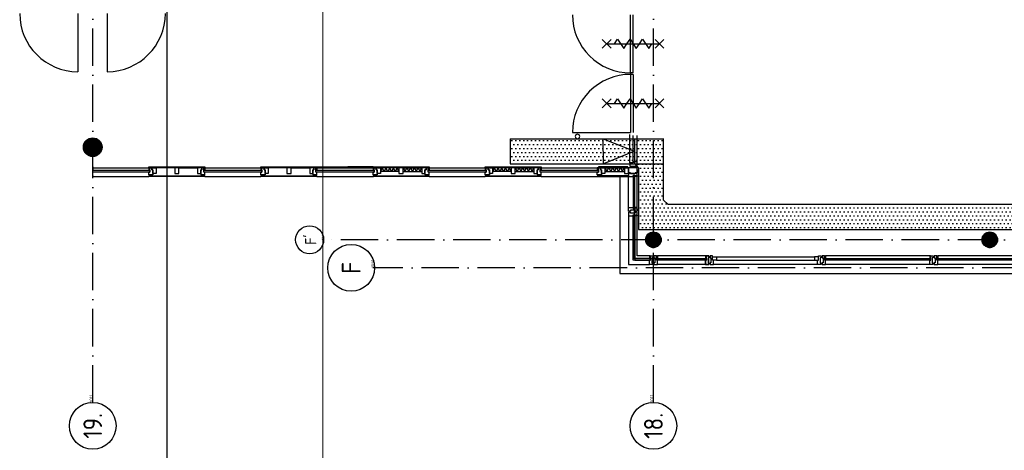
# Model space of a CAD drawing. Header units: millimetres. Extents: x 84333 to 240712, y -2244 to 84291.
# Tile 2 of 74: x 88346 to 104151, y 38649 to 45556. Entities that reach past the tile are written whole.
import ezdxf
from ezdxf.enums import TextEntityAlignment as Align

# ---------------------------------------------------------------- set-up
doc = ezdxf.new("R2010")
doc.units = ezdxf.units.MM
doc.header["$LTSCALE"] = 100
doc.linetypes.add('DASHDOT', pattern=[9, 6, -1.5, 0, -1.5])
doc.layers.get('0').update_dxf_attribs({"linetype": 'CONTINUOUS'})
for name, color, linetype in [('AFDELING', 4, 'CONTINUOUS'), ('AL$2----_RENVOOI', 7, 'CONTINUOUS'), ('AL$7----_STRAMIEN', 1, 'DASHDOT'), ('AL21----_BUITENWAND', 4, 'CONTINUOUS'), ('AL21K---_ISOLATIE', 1, 'CONTINUOUS'), ('AL28----_KONSTRUKTIE', 3, 'CONTINUOUS'), ('AL31----_BUITENKOZ', 7, 'CONTINUOUS'), ('AL32----_BINNENKOZ', 7, 'CONTINUOUS'), ('AL32----_DRAAIR', 7, 'CONTINUOUS'), ('AL32----_DRAAIRICHTING', 1, 'CONTINUOUS'), ('AL65----_BEVEILIGING', 7, 'CONTINUOUS'), ('ALN-----_BLOCKNAAM', 2, 'CONTINUOUS'), ('ALXAA---_GEWBETON', 12, 'CONTINUOUS'), ('ALXOU---_GLAS', 7, 'CONTINUOUS'), ('BL$4----', 7, 'CONTINUOUS'), ('EL6441--_DATACOM', 3, 'CONTINUOUS'), ('KABELGGOOT1', 8, 'CONTINUOUS'), ('LIJN025', 10, 'CONTINUOUS'), ('LIJN050', 90, 'CONTINUOUS'), ('TEKST25', 10, 'CONTINUOUS'), ('TEKST35', 50, 'CONTINUOUS'), ('TEKST50', 90, 'CONTINUOUS')]:
    doc.layers.add(name, color=color, linetype=linetype)
doc.styles.add('ISO', font='ISO.SHX')
doc.styles.add('ROMAND', font='romand')
doc.styles.get("Standard").update_dxf_attribs({"font": 'iso.shx'})
doc.styles.add('TECHNIC', font='technic_.ttf')
pattern_1 = [(8e-14, (39793.956, 199192.7), (31.75, 63.5), [0, -63.5])]

# ---------------------------------------------------------------- blocks, each defined once
blk = doc.blocks.new('A0-GE')
at = {"layer": 'LIJN025'}
blk.add_lwpolyline([(1500, 841), (1500, 0), (0, 0), (0, 841)], close=True, dxfattribs=at)
at = {"layer": 'LIJN050', "const_width": 0.2}
blk.add_lwpolyline([(1495, 836), (25, 836), (25, 5), (1495, 5)], close=True, dxfattribs=at)
at = {"layer": 'TEKST25', "style": 'ROMAND', "width": 2.899115}
blk.add_attdef('STATUS', text='', height=2.5, dxfattribs=at).set_placement((1454, 71.5), (1493, 71.5), align=Align.FIT)
at = {"layer": 'TEKST25', "style": 'ISO'}
for tag, p in [('E', (1455.25, 66)), ('NAAM-E', (1466.75, 66)), ('DATUM-E', (1485, 66)), ('D', (1455.25, 61)), ('NAAM-D', (1466.75, 61)), ('DATUM-D', (1485, 61)), ('C', (1455.25, 56)), ('NAAM-C', (1466.75, 56)), ('DATUM-C', (1485, 56)), ('B', (1455.25, 51)), ('NAAM-B', (1466.75, 51)), ('DATUM-B', (1485, 51)), ('A', (1455.25, 46)), ('NAAM-A', (1466.75, 46)), ('DATUM-A', (1485, 46))]:
    blk.add_attdef(tag, text='', height=2.5, dxfattribs=at).set_placement(p, align=Align.CENTER)
for tag, p in [('DATUM', (1332.75, 36.25)), ('SCHAAL', (1368, 36.25)), ('GETEKEND', (1398.25, 36.25)), ('GECONTOL.', (1433, 36.25)), ('FORMAAT', (1463.25, 28.25))]:
    blk.add_attdef(tag, p, '', height=2.5, dxfattribs=at)
at = {"layer": 'TEKST35', "style": 'ISO'}
for tag, p in [('PROJECT', (1334.5, 72.5)), ('PLAATS', (1334.5, 63.5)), ('INSTALLATIE-REGEL1', (1334.5, 52.5)), ('INSTALLATIE-REGEL2', (1334.5, 43.5))]:
    blk.add_attdef(tag, p, '', height=4, dxfattribs=at)
blk.add_attdef('PROJ.NR.', text='', height=4, dxfattribs=at).set_placement((1481, 23), align=Align.CENTER)
at = {"layer": 'TEKST50', "style": 'ISO'}
blk.add_attdef('FILE-NAAM', text='', height=5, dxfattribs=at).set_placement((1473.5, 7.5), align=Align.CENTER)
blk = doc.blocks.new('1011')
at = {"layer": 'AL$7----_STRAMIEN', "color": 7, "linetype": 'Continuous'}
blk.add_circle((-750, 0), 750, dxfattribs=at)
at = {"layer": 'AL$7----_STRAMIEN', "color": 3, "linetype": 'Continuous'}
blk.add_attdef('STR-NAAM', text='', height=600, rotation=360, dxfattribs=at).set_placement((-750, 0), align=Align.MIDDLE)
at = {"layer": 'ALN-----_BLOCKNAAM', "linetype": 'Continuous'}
blk.add_text('1011', height=100, dxfattribs=at).set_placement((0, 0))
blk = doc.blocks.new('1010')
at = {"layer": 'AL$7----_STRAMIEN', "color": 7, "linetype": 'Continuous'}
blk.add_circle((0, 750), 750, dxfattribs=at)
at = {"layer": 'AL$7----_STRAMIEN', "color": 3, "linetype": 'Continuous'}
blk.add_attdef('STR-NAAM', text='', height=600, rotation=360, dxfattribs=at).set_placement((0, 750), align=Align.MIDDLE)
at = {"layer": 'ALN-----_BLOCKNAAM', "linetype": 'Continuous'}
blk.add_text('1010', height=100, dxfattribs=at).set_placement((0, 0))
blk = doc.blocks.new('A$C13e6995e')
at = {"layer": 'KABELGGOOT1'}
h = blk.add_hatch(dxfattribs=at)
h.set_pattern_fill('DOTS', color=256, scale=40, style=0)
h.set_pattern_definition(pattern_1)
h.paths.add_polyline_path([(14346, 45890), (13880, 45890), (13882, 45493), (13885, 45490), (14346, 45490)])
h.paths.add_polyline_path([(13380, 45890), (13192, 45890), (13192, 45490), (13382, 45490)])
h.paths.add_polyline_path([(13880, 45890), (13380, 45890), (13382, 45490), (13885, 45490), (13882, 45493)])
h.paths.add_polyline_path([(12382, 45890), (11888, 45890), (11888, 45490), (12382, 45490)])
h.paths.add_polyline_path([(13192, 45890), (12382, 45890), (12382, 45490), (13192, 45490)])
h = blk.add_hatch(dxfattribs=at)
h.set_pattern_fill('DOTS', color=256, scale=40, style=0)
h.set_pattern_definition(pattern_1)
h.paths.add_polyline_path([(14346, 45490), (13885, 45490), (13946, 45417), (13946, 45245), (14346, 45245)])
h = blk.add_hatch(dxfattribs=at)
h.set_pattern_fill('DOTS', color=256, scale=40, style=0)
h.set_pattern_definition(pattern_1)
h.paths.add_polyline_path([(14346, 45245), (13946, 45245), (13946, 44433), (15703, 44433), (15703, 44833), (14421, 44833), (14346, 44904)])
h = blk.add_hatch(dxfattribs=at)
h.set_pattern_fill('DOTS', color=256, scale=40, style=0)
h.set_pattern_definition(pattern_1)
h.paths.add_polyline_path([(21166, 44833), (15703, 44833), (15703, 44433), (21166, 44433)])
at = {"layer": 'AL$2----_RENVOOI', "color": 8, "linetype": 'Continuous'}
for start, end in [(0, 180), (180, 0)]:
    blk.add_arc((12966, 45927), 36, start, end, dxfattribs=at)
at = {"layer": 'AL$7----_STRAMIEN', "color": 1}
for p, q in [((5185, 41660), (5185, 79257)), ((14185, 41660), (14185, 79257)), ((5185, 41660), (5185, 78944)), ((151985, 44270), (8891, 44270)), ((152377, 43820), (9684, 43820))]:
    blk.add_line(p, q, dxfattribs=at)
at = {"layer": 'AL21----_BUITENWAND', "color": 8}
for p, q in [((13645, 45286), (13645, 43730)), ((13645, 43730), (39315, 43730))]:
    blk.add_line(p, q, dxfattribs=at)
at = {"layer": 'AL21K---_ISOLATIE', "color": 8, "linetype": 'Continuous'}
for p, q in [((6501, 45425), (6202, 45425)), ((6568, 45425), (6868, 45425)), ((8301, 45425), (8002, 45425)), ((8368, 45425), (8668, 45425)), ((10101, 45425), (9802, 45425)), ((9832, 45425), (9802, 45365)), ((10101, 45365), (9802, 45365)), ((9862, 45365), (9832, 45425)), ((9892, 45425), (9862, 45365)), ((9922, 45365), (9892, 45425)), ((9952, 45425), (9922, 45365)), ((9981, 45365), (9952, 45425)), ((10011, 45425), (9981, 45365)), ((10041, 45365), (10011, 45425)), ((10071, 45425), (10041, 45365)), ((10101, 45365), (10071, 45425)), ((10168, 45425), (10468, 45425)), ((10168, 45425), (10198, 45365)), ((10168, 45365), (10468, 45365)), ((10198, 45365), (10228, 45425)), ((10228, 45425), (10258, 45365)), ((10258, 45365), (10288, 45425)), ((10288, 45425), (10318, 45365)), ((10318, 45365), (10348, 45425)), ((10348, 45425), (10378, 45365)), ((10378, 45365), (10408, 45425)), ((10408, 45425), (10438, 45365)), ((10438, 45365), (10468, 45425)), ((11901, 45425), (11602, 45425)), ((11632, 45425), (11602, 45365)), ((11901, 45365), (11602, 45365)), ((11662, 45365), (11632, 45425)), ((11692, 45425), (11662, 45365)), ((11722, 45365), (11692, 45425)), ((11752, 45425), (11722, 45365)), ((11781, 45365), (11752, 45425)), ((11811, 45425), (11781, 45365)), ((11841, 45365), (11811, 45425)), ((11871, 45425), (11841, 45365)), ((11901, 45365), (11871, 45425)), ((11968, 45425), (12268, 45425)), ((11968, 45425), (11998, 45365)), ((11968, 45365), (12268, 45365)), ((11998, 45365), (12028, 45425)), ((12028, 45425), (12058, 45365)), ((12058, 45365), (12088, 45425)), ((12088, 45425), (12118, 45365)), ((12118, 45365), (12148, 45425)), ((12148, 45425), (12178, 45365)), ((12178, 45365), (12208, 45425)), ((12208, 45425), (12238, 45365)), ((12238, 45365), (12268, 45425)), ((13408, 45425), (13719, 45425)), ((13408, 45365), (13719, 45365)), ((13413, 45425), (13439, 45365)), ((13439, 45365), (13470, 45425)), ((13470, 45425), (13501, 45365)), ((13501, 45365), (13532, 45425)), ((13532, 45425), (13563, 45365)), ((13563, 45365), (13594, 45425)), ((13594, 45425), (13625, 45365)), ((13625, 45365), (13657, 45425)), ((13657, 45425), (13688, 45365)), ((13688, 45365), (13714, 45425))]:
    blk.add_line(p, q, dxfattribs=at)
at = {"layer": 'AL28----_KONSTRUKTIE', "color": 8}
for centre, radius in [((5185, 45755), 150), ((14185, 44270), 125), ((19585, 44270), 125)]:
    blk.add_circle(centre, radius, dxfattribs=at)
at = {"layer": 'AL31----_BUITENKOZ', "color": 8}
for p, q in [((5185, 45440), (5185, 45425)), ((5185, 45425), (6085, 45425)), ((5185, 45425), (5185, 45386)), ((6085, 45440), (6985, 45440)), ((6085, 45425), (6085, 45440)), ((6085, 45425), (6085, 45386)), ((6102, 45425), (6085, 45425)), ((6985, 45425), (6085, 45425)), ((6085, 45386), (6102, 45386)), ((6102, 45356), (6102, 45425)), ((6102, 45425), (6135, 45425)), ((6102, 45386), (6102, 45425)), ((6135, 45425), (6135, 45390)), ((6135, 45425), (6202, 45425)), ((6135, 45390), (6135, 45425)), ((6135, 45390), (6152, 45390)), ((6152, 45390), (6135, 45390)), ((6152, 45390), (6152, 45311)), ((6152, 45335), (6152, 45390)), ((6202, 45425), (6202, 45335)), ((6568, 45425), (6501, 45425)), ((6501, 45425), (6501, 45335)), ((6568, 45335), (6568, 45425)), ((6935, 45425), (6868, 45425)), ((6868, 45425), (6868, 45335)), ((6918, 45390), (6918, 45311)), ((6935, 45390), (6918, 45390)), ((6918, 45390), (6935, 45390)), ((6918, 45335), (6918, 45390)), ((6935, 45425), (6935, 45390)), ((6968, 45425), (6935, 45425)), ((6935, 45390), (6935, 45425)), ((6968, 45356), (6968, 45425)), ((6968, 45425), (6985, 45425)), ((6968, 45386), (6968, 45425)), ((6985, 45386), (6968, 45386)), ((6985, 45440), (6985, 45425)), ((6985, 45425), (6985, 45386)), ((6985, 45425), (7885, 45425)), ((7885, 45440), (8785, 45440)), ((7885, 45425), (7885, 45440)), ((7885, 45425), (7885, 45386)), ((7902, 45425), (7885, 45425)), ((8785, 45425), (7885, 45425)), ((7885, 45386), (7902, 45386)), ((7902, 45356), (7902, 45425)), ((7902, 45425), (7935, 45425)), ((7902, 45386), (7902, 45425)), ((7935, 45425), (7935, 45390)), ((7935, 45425), (8002, 45425)), ((7935, 45390), (7935, 45425)), ((7935, 45390), (7952, 45390)), ((7952, 45390), (7935, 45390)), ((7952, 45390), (7952, 45311)), ((7952, 45335), (7952, 45390)), ((8002, 45425), (8002, 45335)), ((8368, 45425), (8301, 45425)), ((8301, 45425), (8301, 45335)), ((8368, 45335), (8368, 45425)), ((8735, 45425), (8668, 45425)), ((8668, 45425), (8668, 45335)), ((8718, 45390), (8718, 45311)), ((8735, 45390), (8718, 45390)), ((8718, 45390), (8735, 45390)), ((8718, 45335), (8718, 45390)), ((8735, 45425), (8735, 45390)), ((8768, 45425), (8735, 45425)), ((8735, 45390), (8735, 45425)), ((8768, 45356), (8768, 45425)), ((8768, 45425), (8785, 45425)), ((8768, 45386), (8768, 45425)), ((8785, 45386), (8768, 45386)), ((8785, 45440), (8785, 45425)), ((8785, 45425), (9696, 45425)), ((8785, 45425), (8785, 45386)), ((9685, 45425), (9685, 45440)), ((9685, 45440), (10585, 45440)), ((9702, 45425), (9685, 45425)), ((9685, 45425), (9685, 45386)), ((10585, 45425), (9685, 45425)), ((9685, 45386), (9702, 45386)), ((9702, 45386), (9702, 45425)), ((9702, 45425), (9735, 45425)), ((9702, 45356), (9702, 45425)), ((9735, 45390), (9735, 45425)), ((9735, 45425), (9802, 45425)), ((9735, 45425), (9735, 45390)), ((9752, 45390), (9735, 45390)), ((9735, 45390), (9752, 45390)), ((9752, 45335), (9752, 45390)), ((9752, 45390), (9752, 45311)), ((9802, 45425), (9802, 45335)), ((10101, 45425), (10101, 45335)), ((10168, 45425), (10101, 45425)), ((10168, 45335), (10168, 45425)), ((10468, 45425), (10468, 45335)), ((10535, 45425), (10468, 45425)), ((10535, 45390), (10518, 45390)), ((10518, 45390), (10518, 45311)), ((10518, 45335), (10518, 45390)), ((10518, 45390), (10535, 45390)), ((10568, 45425), (10535, 45425)), ((10535, 45425), (10535, 45390)), ((10535, 45390), (10535, 45425)), ((10568, 45386), (10568, 45425)), ((10568, 45425), (10585, 45425)), ((10568, 45356), (10568, 45425)), ((10585, 45386), (10568, 45386)), ((10585, 45440), (10585, 45425)), ((10585, 45425), (11485, 45425)), ((10585, 45425), (10585, 45386)), ((11485, 45425), (11485, 45440)), ((11485, 45440), (12385, 45440)), ((12385, 45425), (11485, 45425)), ((11502, 45425), (11485, 45425)), ((11485, 45425), (11485, 45386)), ((11485, 45386), (11502, 45386)), ((11502, 45386), (11502, 45425)), ((11502, 45425), (11535, 45425)), ((11502, 45356), (11502, 45425)), ((11535, 45425), (11535, 45390)), ((11535, 45390), (11535, 45425)), ((11535, 45425), (11602, 45425)), ((11535, 45390), (11552, 45390)), ((11552, 45390), (11535, 45390)), ((11552, 45390), (11552, 45311)), ((11552, 45335), (11552, 45390)), ((11602, 45425), (11602, 45335)), ((11901, 45425), (11901, 45335)), ((11968, 45425), (11901, 45425)), ((11968, 45335), (11968, 45425)), ((12268, 45425), (12268, 45335)), ((12335, 45425), (12268, 45425)), ((12335, 45390), (12318, 45390)), ((12318, 45390), (12318, 45311)), ((12318, 45335), (12318, 45390)), ((12318, 45390), (12335, 45390)), ((12368, 45425), (12335, 45425)), ((12335, 45425), (12335, 45390)), ((12335, 45390), (12335, 45425)), ((12368, 45386), (12368, 45425)), ((12368, 45425), (12385, 45425)), ((12368, 45356), (12368, 45425)), ((12385, 45386), (12368, 45386)), ((12385, 45440), (12385, 45425)), ((12385, 45425), (13285, 45425)), ((12385, 45425), (12385, 45386)), ((13302, 45425), (13285, 45425)), ((13285, 45425), (13285, 45386)), ((13285, 45386), (13302, 45386)), ((13302, 45440), (13302, 45425)), ((13775, 45440), (13302, 45440)), ((13302, 45425), (13775, 45425)), ((13302, 45386), (13302, 45425)), ((13302, 45425), (13335, 45425)), ((13302, 45356), (13302, 45425)), ((13335, 45425), (13335, 45390)), ((13335, 45390), (13352, 45390)), ((13337, 45390), (13337, 45425)), ((13337, 45425), (13408, 45425)), ((13352, 45390), (13337, 45390)), ((13352, 45335), (13352, 45390)), ((13352, 45390), (13352, 45311)), ((13408, 45425), (13408, 45335)), ((13786, 45425), (13719, 45425)), ((13719, 45425), (13719, 45335)), ((13775, 45425), (13775, 45440)), ((13786, 45335), (13786, 45425)), ((13925, 45425), (13786, 45425)), ((13786, 45425), (13786, 45340)), ((13925, 45340), (13925, 45425)), ((13925, 45397), (13925, 45342)), ((5185, 45311), (5185, 45356)), ((5185, 45296), (5185, 45284)), ((5185, 45284), (6085, 45284)), ((6085, 45356), (6102, 45356)), ((6085, 45311), (6085, 45356)), ((6152, 45311), (6085, 45311)), ((6085, 45296), (6985, 45296)), ((6085, 45284), (6085, 45296)), ((6985, 45284), (6085, 45284)), ((6095, 45311), (6138, 45311)), ((6095, 45296), (6095, 45311)), ((6138, 45296), (6095, 45296)), ((6138, 45311), (6138, 45296)), ((6202, 45335), (6152, 45335)), ((6501, 45335), (6568, 45335)), ((6868, 45335), (6918, 45335)), ((6918, 45311), (6985, 45311)), ((6975, 45311), (6932, 45311)), ((6932, 45311), (6932, 45296)), ((6932, 45296), (6975, 45296)), ((6985, 45356), (6968, 45356)), ((6975, 45296), (6975, 45311)), ((6985, 45311), (6985, 45356)), ((6985, 45296), (6985, 45284)), ((6985, 45284), (7885, 45284)), ((7885, 45356), (7902, 45356)), ((7885, 45311), (7885, 45356)), ((7952, 45311), (7885, 45311)), ((7885, 45296), (8785, 45296)), ((7885, 45284), (7885, 45296)), ((8785, 45284), (7885, 45284)), ((7895, 45311), (7938, 45311)), ((7895, 45296), (7895, 45311)), ((7938, 45296), (7895, 45296)), ((7938, 45311), (7938, 45296)), ((8002, 45335), (7952, 45335)), ((8301, 45335), (8368, 45335)), ((8668, 45335), (8718, 45335)), ((8718, 45311), (8785, 45311)), ((8775, 45311), (8732, 45311)), ((8732, 45311), (8732, 45296)), ((8732, 45296), (8775, 45296)), ((8785, 45356), (8768, 45356)), ((8775, 45296), (8775, 45311)), ((8785, 45311), (8785, 45356)), ((8785, 45296), (8785, 45284)), ((8785, 45284), (9694, 45284)), ((9685, 45311), (9685, 45356)), ((9685, 45356), (9702, 45356)), ((9752, 45311), (9685, 45311)), ((9685, 45284), (9685, 45296)), ((9685, 45296), (10585, 45296)), ((10585, 45284), (9685, 45284)), ((9695, 45296), (9695, 45311)), ((9695, 45311), (9738, 45311)), ((9738, 45296), (9695, 45296)), ((9738, 45311), (9738, 45296)), ((9802, 45335), (9752, 45335)), ((10101, 45335), (10168, 45335)), ((10468, 45335), (10518, 45335)), ((10518, 45311), (10585, 45311)), ((10532, 45311), (10532, 45296)), ((10575, 45311), (10532, 45311)), ((10532, 45296), (10575, 45296)), ((10585, 45356), (10568, 45356)), ((10575, 45296), (10575, 45311)), ((10585, 45311), (10585, 45356)), ((10585, 45296), (10585, 45284)), ((10585, 45284), (11485, 45284)), ((11485, 45311), (11485, 45356)), ((11485, 45356), (11502, 45356)), ((11552, 45311), (11485, 45311)), ((11485, 45284), (11485, 45296)), ((11485, 45296), (12385, 45296)), ((12385, 45284), (11485, 45284)), ((11495, 45296), (11495, 45311)), ((11495, 45311), (11538, 45311)), ((11538, 45296), (11495, 45296)), ((11538, 45311), (11538, 45296)), ((11602, 45335), (11552, 45335)), ((11901, 45335), (11968, 45335)), ((12268, 45335), (12318, 45335)), ((12318, 45311), (12385, 45311)), ((12332, 45311), (12332, 45296)), ((12375, 45311), (12332, 45311)), ((12332, 45296), (12375, 45296)), ((12385, 45356), (12368, 45356)), ((12375, 45296), (12375, 45311)), ((12385, 45311), (12385, 45356)), ((12385, 45296), (12385, 45284)), ((12385, 45284), (13285, 45284)), ((13285, 45311), (13285, 45356)), ((13285, 45356), (13302, 45356)), ((13352, 45311), (13285, 45311)), ((13786, 45296), (13285, 45296)), ((13285, 45296), (13285, 45284)), ((13285, 45284), (13786, 45284)), ((13295, 45296), (13295, 45311)), ((13295, 45311), (13338, 45311)), ((13338, 45296), (13295, 45296)), ((13338, 45311), (13338, 45296)), ((13408, 45335), (13352, 45335)), ((13719, 45335), (13786, 45335)), ((13786, 45340), (13925, 45340)), ((13786, 45284), (13786, 45296)), ((13786, 44785), (13786, 45286)), ((13880, 43965), (13880, 45212)), ((13925, 44785), (13925, 45286)), ((13786, 44655), (13786, 43871)), ((13925, 44010), (13925, 44655)), ((15020, 43965), (13880, 43965)), ((14120, 44010), (13925, 44010)), ((15020, 44010), (14250, 44010)), ((15076, 44010), (15020, 44010)), ((15020, 44010), (15020, 43871)), ((15076, 43871), (15076, 44010)), ((15200, 43997), (16770, 43997)), ((15200, 43943), (16770, 43943)), ((18620, 44010), (16950, 44010)), ((20420, 44010), (18750, 44010)), ((13786, 43871), (14120, 43871)), ((15020, 43871), (14250, 43871)), ((15020, 43871), (15076, 43871)), ((16820, 43871), (15150, 43871)), ((18620, 43871), (16950, 43871)), ((20420, 43871), (18750, 43871))]:
    blk.add_line(p, q, dxfattribs=at)
at = {"layer": 'AL31----_BUITENKOZ', "color": 8, "linetype": 'Continuous'}
for p, q in [((13792, 45342), (13786, 45342)), ((13786, 45342), (13786, 45323)), ((13786, 45323), (13786, 45286)), ((13786, 45286), (13793, 45286)), ((13806, 45342), (13792, 45342)), ((13793, 45286), (13797, 45286)), ((13797, 45286), (13805, 45286)), ((13805, 45286), (13858, 45286)), ((13815, 45342), (13806, 45342)), ((13806, 45342), (13806, 45342)), ((13815, 45328), (13815, 45342)), ((13895, 45328), (13815, 45328)), ((13858, 45286), (13858, 45303)), ((13858, 45303), (13925, 45303)), ((13888, 45303), (13920, 45303)), ((13888, 45286), (13888, 45303)), ((13925, 45286), (13888, 45286)), ((13905, 45342), (13895, 45342)), ((13895, 45342), (13895, 45328)), ((13919, 45342), (13905, 45342)), ((13905, 45342), (13905, 45342)), ((13925, 45342), (13919, 45342)), ((13920, 45303), (13920, 45298)), ((13920, 45298), (13925, 45298)), ((13925, 45303), (13925, 45342)), ((13925, 45298), (13925, 45286)), ((13786, 44748), (13786, 44785)), ((13786, 44785), (13793, 44785)), ((13786, 44729), (13786, 44748)), ((13792, 44729), (13786, 44729)), ((13806, 44729), (13792, 44729)), ((13793, 44785), (13797, 44785)), ((13797, 44785), (13805, 44785)), ((13805, 44785), (13858, 44785)), ((13815, 44729), (13806, 44729)), ((13806, 44729), (13806, 44729)), ((13895, 44743), (13815, 44743)), ((13815, 44743), (13815, 44729)), ((13858, 44785), (13858, 44768)), ((13858, 44768), (13925, 44768)), ((13925, 44785), (13888, 44785)), ((13888, 44785), (13888, 44768)), ((13888, 44768), (13920, 44768)), ((13895, 44729), (13895, 44743)), ((13905, 44729), (13895, 44729)), ((13919, 44729), (13905, 44729)), ((13905, 44729), (13905, 44729)), ((13925, 44729), (13919, 44729)), ((13920, 44768), (13920, 44773)), ((13920, 44773), (13925, 44773)), ((13925, 44773), (13925, 44785)), ((13925, 44768), (13925, 44729)), ((13792, 44711), (13786, 44711)), ((13786, 44711), (13786, 44692)), ((13786, 44692), (13786, 44655)), ((13786, 44655), (13793, 44655)), ((13806, 44711), (13792, 44711)), ((13793, 44655), (13797, 44655)), ((13797, 44655), (13805, 44655)), ((13805, 44655), (13858, 44655)), ((13815, 44711), (13806, 44711)), ((13806, 44711), (13806, 44711)), ((13815, 44697), (13815, 44711)), ((13895, 44697), (13815, 44697)), ((13858, 44655), (13858, 44672)), ((13858, 44672), (13925, 44672)), ((13888, 44672), (13920, 44672)), ((13888, 44655), (13888, 44672)), ((13925, 44655), (13888, 44655)), ((13905, 44711), (13895, 44711)), ((13895, 44711), (13895, 44697)), ((13919, 44711), (13905, 44711)), ((13905, 44711), (13905, 44711)), ((13925, 44711), (13919, 44711)), ((13920, 44672), (13920, 44667)), ((13920, 44667), (13925, 44667)), ((13925, 44672), (13925, 44711)), ((13925, 44667), (13925, 44655)), ((14132, 44010), (14120, 44010)), ((14120, 44010), (14120, 43973)), ((14120, 43973), (14137, 43973)), ((14120, 43890), (14120, 43943)), ((14120, 43943), (14137, 43943)), ((14132, 44005), (14132, 44010)), ((14137, 44005), (14132, 44005)), ((14137, 44010), (14176, 44010)), ((14137, 43943), (14137, 44010)), ((14137, 43973), (14137, 44005)), ((14176, 43981), (14162, 43981)), ((14162, 43981), (14162, 43901)), ((14176, 44010), (14176, 44004)), ((14176, 44004), (14176, 43990)), ((14176, 43990), (14176, 43990)), ((14176, 43990), (14176, 43981)), ((14233, 44010), (14194, 44010)), ((14194, 44010), (14194, 44004)), ((14194, 44004), (14194, 43990)), ((14194, 43990), (14194, 43990)), ((14194, 43990), (14194, 43980)), ((14194, 43980), (14208, 43980)), ((14208, 43980), (14208, 43900)), ((14233, 43943), (14233, 44010)), ((14233, 43973), (14233, 44005)), ((14233, 44005), (14238, 44005)), ((14250, 43973), (14233, 43973)), ((14250, 43943), (14233, 43943)), ((14238, 44005), (14238, 44010)), ((14238, 44010), (14250, 44010)), ((14250, 44010), (14250, 43973)), ((14250, 43890), (14250, 43943)), ((15032, 44010), (15020, 44010)), ((15020, 44010), (15020, 43973)), ((15020, 43973), (15037, 43973)), ((15020, 43890), (15020, 43943)), ((15020, 43943), (15037, 43943)), ((15032, 44005), (15032, 44010)), ((15037, 44005), (15032, 44005)), ((15037, 44010), (15076, 44010)), ((15037, 43943), (15037, 44010)), ((15037, 43973), (15037, 44005)), ((15076, 43980), (15062, 43980)), ((15062, 43980), (15062, 43900)), ((15076, 44010), (15076, 44004)), ((15076, 44004), (15076, 43990)), ((15076, 43990), (15076, 43990)), ((15076, 43990), (15076, 43980)), ((15133, 44010), (15094, 44010)), ((15094, 44010), (15094, 44004)), ((15094, 44004), (15094, 43990)), ((15094, 43990), (15094, 43990)), ((15094, 43990), (15094, 43980)), ((15094, 43980), (15108, 43980)), ((15108, 43980), (15108, 43900)), ((15133, 43943), (15133, 44010)), ((15133, 43943), (15133, 43997)), ((15133, 43997), (15200, 43997)), ((15150, 43943), (15133, 43943)), ((15200, 43943), (15133, 43943)), ((15150, 43890), (15150, 43943)), ((15200, 43997), (15200, 43943)), ((16837, 43997), (16770, 43997)), ((16770, 43997), (16770, 43943)), ((16770, 43943), (16837, 43943)), ((16820, 43890), (16820, 43943)), ((16820, 43943), (16837, 43943)), ((16837, 44010), (16876, 44010)), ((16837, 43943), (16837, 44010)), ((16837, 43943), (16837, 43997)), ((16876, 43981), (16862, 43981)), ((16862, 43981), (16862, 43901)), ((16876, 44010), (16876, 44004)), ((16876, 44004), (16876, 43990)), ((16876, 43990), (16876, 43990)), ((16876, 43990), (16876, 43981)), ((16933, 44010), (16894, 44010)), ((16894, 44010), (16894, 44004)), ((16894, 44004), (16894, 43990)), ((16894, 43990), (16894, 43990)), ((16894, 43990), (16894, 43980)), ((16894, 43980), (16908, 43980)), ((16908, 43980), (16908, 43900)), ((16933, 43943), (16933, 44010)), ((16933, 43973), (16933, 44005)), ((16933, 44005), (16938, 44005)), ((16950, 43973), (16933, 43973)), ((16950, 43943), (16933, 43943)), ((16938, 44005), (16938, 44010)), ((16938, 44010), (16950, 44010)), ((16950, 44010), (16950, 43973)), ((16950, 43890), (16950, 43943)), ((18632, 44010), (18620, 44010)), ((18620, 44010), (18620, 43973)), ((18620, 43973), (18637, 43973)), ((18620, 43890), (18620, 43943)), ((18620, 43943), (18637, 43943)), ((18632, 44005), (18632, 44010)), ((18637, 44005), (18632, 44005)), ((18637, 44010), (18676, 44010)), ((18637, 43943), (18637, 44010)), ((18637, 43973), (18637, 44005)), ((18676, 43980), (18662, 43980)), ((18662, 43980), (18662, 43900)), ((18676, 44010), (18676, 44004)), ((18676, 44004), (18676, 43990)), ((18676, 43990), (18676, 43990)), ((18676, 43990), (18676, 43980)), ((18733, 44010), (18694, 44010)), ((18694, 44010), (18694, 44004)), ((18694, 44004), (18694, 43990)), ((18694, 43990), (18694, 43990)), ((18694, 43990), (18694, 43980)), ((18694, 43980), (18708, 43980)), ((18708, 43980), (18708, 43900)), ((18733, 43943), (18733, 44010)), ((18733, 43973), (18733, 44005)), ((18733, 44005), (18738, 44005)), ((18750, 43973), (18733, 43973)), ((18750, 43943), (18733, 43943)), ((18738, 44005), (18738, 44010)), ((18738, 44010), (18750, 44010)), ((18750, 44010), (18750, 43973)), ((18750, 43890), (18750, 43943)), ((14120, 43882), (14120, 43890)), ((14120, 43878), (14120, 43882)), ((14120, 43871), (14120, 43878)), ((14157, 43871), (14120, 43871)), ((14176, 43871), (14157, 43871)), ((14162, 43901), (14176, 43901)), ((14176, 43901), (14176, 43891)), ((14176, 43891), (14176, 43891)), ((14176, 43891), (14176, 43877)), ((14176, 43877), (14176, 43871)), ((14208, 43900), (14194, 43900)), ((14194, 43900), (14194, 43891)), ((14194, 43891), (14194, 43891)), ((14194, 43891), (14194, 43877)), ((14194, 43877), (14194, 43871)), ((14194, 43871), (14213, 43871)), ((14213, 43871), (14250, 43871)), ((14250, 43882), (14250, 43890)), ((14250, 43878), (14250, 43882)), ((14250, 43871), (14250, 43878)), ((15020, 43882), (15020, 43890)), ((15020, 43878), (15020, 43882)), ((15020, 43871), (15020, 43878)), ((15057, 43871), (15020, 43871)), ((15076, 43871), (15057, 43871)), ((15062, 43900), (15076, 43900)), ((15076, 43900), (15076, 43891)), ((15076, 43891), (15076, 43891)), ((15076, 43891), (15076, 43877)), ((15076, 43877), (15076, 43871)), ((15108, 43900), (15094, 43900)), ((15094, 43900), (15094, 43891)), ((15094, 43891), (15094, 43891)), ((15094, 43891), (15094, 43877)), ((15094, 43877), (15094, 43871)), ((15094, 43871), (15113, 43871)), ((15113, 43871), (15150, 43871)), ((15150, 43882), (15150, 43890)), ((15150, 43878), (15150, 43882)), ((15150, 43871), (15150, 43878)), ((16820, 43882), (16820, 43890)), ((16820, 43878), (16820, 43882)), ((16820, 43871), (16820, 43878)), ((16857, 43871), (16820, 43871)), ((16876, 43871), (16857, 43871)), ((16862, 43901), (16876, 43901)), ((16876, 43901), (16876, 43891)), ((16876, 43891), (16876, 43891)), ((16876, 43891), (16876, 43877)), ((16876, 43877), (16876, 43871)), ((16908, 43900), (16894, 43900)), ((16894, 43900), (16894, 43891)), ((16894, 43891), (16894, 43891)), ((16894, 43891), (16894, 43877)), ((16894, 43877), (16894, 43871)), ((16894, 43871), (16913, 43871)), ((16913, 43871), (16950, 43871)), ((16950, 43882), (16950, 43890)), ((16950, 43878), (16950, 43882)), ((16950, 43871), (16950, 43878)), ((18620, 43882), (18620, 43890)), ((18620, 43878), (18620, 43882)), ((18620, 43871), (18620, 43878)), ((18657, 43871), (18620, 43871)), ((18676, 43871), (18657, 43871)), ((18662, 43900), (18676, 43900)), ((18676, 43900), (18676, 43891)), ((18676, 43891), (18676, 43891)), ((18676, 43891), (18676, 43877)), ((18676, 43877), (18676, 43871)), ((18708, 43900), (18694, 43900)), ((18694, 43900), (18694, 43891)), ((18694, 43891), (18694, 43891)), ((18694, 43891), (18694, 43877)), ((18694, 43877), (18694, 43871)), ((18694, 43871), (18713, 43871)), ((18713, 43871), (18750, 43871)), ((18750, 43882), (18750, 43890)), ((18750, 43878), (18750, 43882)), ((18750, 43871), (18750, 43878))]:
    blk.add_line(p, q, dxfattribs=at)
at = {"layer": 'AL32----_BINNENKOZ', "color": 8}
for p, q in [((13820, 46948), (13820, 47878)), ((13860, 46948), (13860, 47878)), ((13860, 46948), (13820, 46948)), ((13820, 46948), (13820, 46923)), ((13860, 46923), (13820, 46923)), ((13820, 46923), (13820, 45993)), ((13860, 46923), (13860, 45993)), ((13809, 45503), (13809, 45960)), ((13860, 45520), (13860, 45943)), ((13923, 45520), (13923, 45943)), ((13923, 45520), (13860, 45520)), ((13860, 45520), (13860, 45503)), ((13923, 45453), (13923, 45520)), ((13860, 45503), (13809, 45503)), ((13809, 45503), (13809, 45453)), ((13809, 45453), (13923, 45453))]:
    blk.add_line(p, q, dxfattribs=at)
at = {"layer": 'AL32----_DRAAIR', "color": 8}
blk.add_line((12886, 45993), (13820, 45993), dxfattribs=at)
for centre, start, end in [((13817, 47878), 180.0361, 270.2098), ((13817, 45992), 89.7902, 179.9639)]:
    blk.add_arc(centre, 931, start, end, dxfattribs=at)
at = {"layer": 'AL32----_DRAAIRICHTING', "color": 8}
for p, q in [((4947, 47900), (4947, 46966)), ((5417, 47900), (5417, 46966))]:
    blk.add_line(p, q, dxfattribs=at)
for centre, start, end in [((4947, 47900), 180, 270), ((5417, 47900), 270, 0)]:
    blk.add_arc(centre, 934, start, end, dxfattribs=at)
at = {"layer": 'AL65----_BEVEILIGING', "color": 8, "linetype": 'Continuous'}
for p, q in [((13365, 47483), (13505, 47343)), ((13365, 47343), (13505, 47483)), ((13560, 47413), (13610, 47488)), ((13610, 47488), (13710, 47338)), ((13760, 47413), (13810, 47488)), ((13810, 47488), (13910, 47338)), ((13960, 47413), (14010, 47488)), ((14010, 47488), (14110, 47338)), ((14215, 47483), (14355, 47343)), ((14215, 47343), (14355, 47483)), ((13435, 47413), (14285, 47413)), ((13710, 47338), (13760, 47413)), ((13910, 47338), (13960, 47413)), ((14110, 47338), (14160, 47413)), ((13365, 46528), (13505, 46388)), ((13365, 46388), (13505, 46528)), ((13560, 46458), (13610, 46533)), ((13610, 46533), (13710, 46383)), ((13760, 46458), (13810, 46533)), ((13810, 46533), (13910, 46383)), ((13960, 46458), (14010, 46533)), ((14010, 46533), (14110, 46383)), ((14215, 46528), (14355, 46388)), ((14215, 46388), (14355, 46528)), ((13435, 46458), (14285, 46458)), ((13710, 46383), (13760, 46458)), ((13910, 46383), (13960, 46458)), ((14110, 46383), (14160, 46458))]:
    blk.add_line(p, q, dxfattribs=at)
at = {"layer": 'ALXAA---_GEWBETON', "color": 8}
for p, q in [((5065, 45665), (5065, 45845)), ((5085, 45643), (5085, 45867)), ((5105, 45628), (5105, 45882)), ((5125, 45618), (5125, 45893)), ((5145, 45610), (5145, 45900)), ((5165, 45606), (5165, 45904)), ((5185, 45605), (5185, 45905)), ((5205, 45606), (5205, 45904)), ((5225, 45610), (5225, 45900)), ((5245, 45618), (5245, 45893)), ((5265, 45628), (5265, 45882)), ((5285, 45643), (5285, 45867)), ((5305, 45665), (5305, 45845)), ((5045, 45701), (5045, 45809)), ((5325, 45701), (5325, 45809)), ((14060, 44266), (14310, 44266)), ((14061, 44286), (14309, 44286)), ((14065, 44306), (14305, 44306)), ((14073, 44326), (14297, 44326)), ((14085, 44346), (14284, 44346)), ((14105, 44366), (14265, 44366)), ((14138, 44386), (14232, 44386)), ((19460, 44266), (19710, 44266)), ((19461, 44286), (19709, 44286)), ((19465, 44306), (19705, 44306)), ((19473, 44326), (19697, 44326)), ((19485, 44346), (19684, 44346)), ((19505, 44366), (19665, 44366)), ((19538, 44386), (19632, 44386)), ((14062, 44246), (14308, 44246)), ((14068, 44226), (14302, 44226)), ((14078, 44206), (14292, 44206)), ((14093, 44186), (14277, 44186)), ((14116, 44166), (14254, 44166)), ((14172, 44146), (14198, 44146)), ((19462, 44246), (19708, 44246)), ((19468, 44226), (19702, 44226)), ((19478, 44206), (19692, 44206)), ((19493, 44186), (19677, 44186)), ((19516, 44166), (19654, 44166)), ((19572, 44146), (19598, 44146))]:
    blk.add_line(p, q, dxfattribs=at)
at = {"layer": 'ALXOU---_GLAS', "color": 8}
for p, q in [((5185, 45386), (6102, 45386)), ((6102, 45386), (6102, 45356)), ((6968, 45386), (7902, 45386)), ((6968, 45356), (6968, 45386)), ((7902, 45386), (7902, 45356)), ((8768, 45386), (9688, 45386)), ((8768, 45356), (8768, 45386)), ((9702, 45386), (9702, 45356)), ((10568, 45356), (10568, 45386)), ((10568, 45386), (11502, 45386)), ((11502, 45386), (11502, 45356)), ((12368, 45356), (12368, 45386)), ((12368, 45386), (13302, 45386)), ((13302, 45386), (13302, 45356)), ((6102, 45356), (5185, 45356)), ((7902, 45356), (6968, 45356)), ((9694, 45356), (8768, 45356)), ((11502, 45356), (10568, 45356)), ((13302, 45356), (12368, 45356)), ((13886, 45303), (13860, 45303)), ((13860, 45303), (13860, 44770)), ((13886, 44770), (13886, 45303)), ((13860, 44770), (13886, 44770)), ((13860, 44670), (13886, 44670)), ((13860, 43945), (13860, 44670)), ((13886, 44670), (13886, 43945)), ((13886, 43945), (13860, 43945)), ((14135, 43971), (13886, 43971)), ((13886, 43971), (13886, 43945)), ((13886, 43945), (14135, 43945)), ((14135, 43945), (14135, 43971)), ((14235, 43945), (14235, 43971)), ((14235, 43971), (15035, 43971)), ((15035, 43945), (14235, 43945)), ((15035, 43971), (15035, 43945)), ((16935, 43945), (16935, 43971)), ((16935, 43971), (18635, 43971)), ((18635, 43945), (16935, 43945)), ((18635, 43971), (18635, 43945)), ((18735, 43945), (18735, 43971)), ((18735, 43971), (20435, 43971)), ((20435, 43945), (18735, 43945))]:
    blk.add_line(p, q, dxfattribs=at)
at = {"layer": 'BL$4----', "color": 8}
for p, q in [((8785, 45440), (9416, 45440)), ((9685, 45440), (9280, 45440))]:
    blk.add_line(p, q, dxfattribs=at)
at = {"layer": 'KABELGGOOT1'}
for p, q in [((11888, 45890, 2750), (14348, 45890, 2750)), ((11888, 45890, 2750), (11888, 45490, 2750)), ((13380, 45889, 2750), (13881, 45693, 3650)), ((13382, 45489, 2750), (13380, 45889, 2750)), ((13880, 45893, 3650), (13882, 45493, 3650)), ((14346, 44904, 3650), (14346, 45892, 3650)), ((13881, 45693, 3650), (13382, 45489, 2750)), ((11888, 45490, 2750), (14348, 45490, 2750)), ((13882, 45493, 3650), (13946, 45417, 3650)), ((13946, 45417, 3650), (13946, 44433, 3650)), ((14421, 44833, 3650), (14346, 44904, 3650)), ((29163, 44833, 3650), (14421, 44833, 3650)), ((13946, 44433, 3650), (46924, 44433, 3650))]:
    blk.add_line(p, q, dxfattribs=at)
at = {"layer": 'AL$7----_STRAMIEN', "rotation": 90.00000000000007}
for name, p, xscale, yscale, zscale, values in [('1010', (8892, 44270), 0.3, 0.3, 0.3, {'STR-NAAM': "F'"}), ('1010', (9709, 43820), 0.5, 0.5, 0.5, {'STR-NAAM': 'F'}), ('1011', (5185, 41660), 0.5, 0.5, 0.5, {'STR-NAAM': '19.'}), ('1011', (14185, 41660), 0.5, 0.5, 0.5, {'STR-NAAM': '18.'})]:
    blk.add_blockref(name, p, dxfattribs=dict(at, xscale=xscale, yscale=yscale, zscale=zscale)).add_auto_attribs(values)
at = {"layer": 'AFDELING', "color": 8, "style": 'TECHNIC'}
for p in [(92219, 54468), (58038, 41625), (88108, 41444)]:
    blk.add_attdef('VIDE', text='', height=500, dxfattribs=at).set_placement(p, align=Align.CENTER)
blk.add_attdef('VIDE', text='', height=500, rotation=90, dxfattribs=at).set_placement((75129, 25766), align=Align.CENTER)

msp = doc.modelspace()

# ---------------------------------------------------------------- block references
at = {"xscale": 100, "yscale": 100, "zscale": 100}
msp.add_blockref('A0-GE', (90712, 191), dxfattribs=at)
at = {"layer": 'EL6441--_DATACOM'}
msp.add_blockref('A$C13e6995e', (84333, -2244), dxfattribs=at)

doc.saveas('drawing.dxf')
